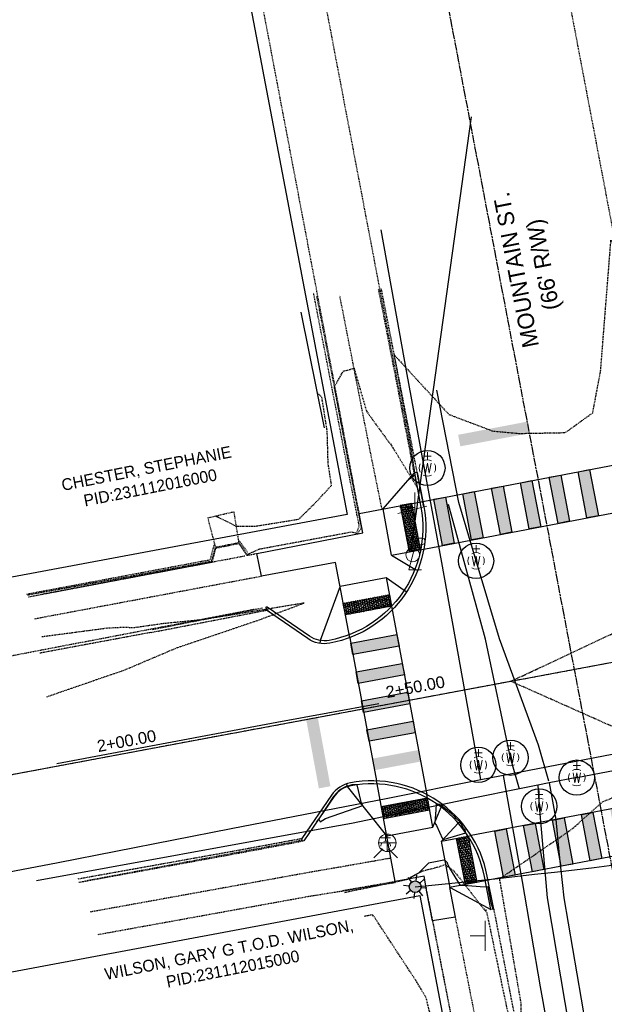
# Model space of a CAD drawing. Header units: feet. Extents: x 1748411 to 1753936, y 447116 to 448712.
# Tile 5 of 35: x 1749754 to 1749853, y 447917 to 448085. Entities that reach past the tile are written whole.
import ezdxf

# ---------------------------------------------------------------- set-up
doc = ezdxf.new("R2010")
doc.units = ezdxf.units.FT
doc.header["$MEASUREMENT"] = 0
for name, pattern in [('CL', [1.9999999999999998, 0.3, -0.15, 1.4, -0.15]), ('conduitpr', [0]), ('elecex', [0]), ('OhDOT_USTN1', [0.054999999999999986, 0.014, -0.04099999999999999]), ('OhDOT_USTN3', [0.22, 0.165, -0.055]), ('OhDOT_USTN5', [0.11, 0.055, -0.055]), ('rowex', [0]), ('waterex', [0])]:
    doc.linetypes.add(name, pattern=pattern)
for name, color, linetype in [('BD_X_Building', 231, 'Continuous'), ('DEMO UT_X_Electric_Cells', 1, 'Continuous'), ('DT_P_Contour_Minor', 2, 'Continuous'), ('DT_X_Contour_Major', 132, 'OhDOT_USTN3'), ('DT_X_Contour_Minor', 136, 'OhDOT_USTN3'), ('LT_P_Conduit', 1, 'conduitpr'), ('LT_P_Poles', 2, 'Continuous'), ('PM_P_Crosswalk', 7, 'Continuous'), ('PM_P_Edge_Line', 7, 'Continuous'), ('PM_X_Surveyed_Line', 1, 'Continuous'), ('PV_P_Curb', 120, 'Continuous'), ('PV_P_Curb_Ramp', 120, 'Continuous'), ('PV_P_EOP', 7, 'Continuous'), ('PV_P_Walk', 231, 'Continuous'), ('PV_X_Curb', 120, 'OhDOT_USTN1'), ('PV_X_EOP', 7, 'OhDOT_USTN3'), ('PV_X_Steps', 120, 'OhDOT_USTN1'), ('PV_X_Walk', 120, 'OhDOT_USTN5'), ('RD_X_Wall', 120, 'OhDOT_USTN1'), ('RW_X_CL', 6, 'CL'), ('RW_X_Fee_RW', 6, 'rowex'), ('SH_Text', 7, 'Continuous'), ('SN_X_Public', 3, 'Continuous'), ('SV_X_Control_Cells_Found', 7, 'Continuous'), ('UT_X_Electric', 1, 'elecex'), ('UT_X_Misc_Cells', 7, 'Continuous'), ('UT_X_Water', 133, 'waterex'), ('UT_X_Water_Cells', 133, 'Continuous')]:
    doc.layers.add(name, color=color, linetype=linetype)
doc.layers.add('SC_Scratch2', color=1, linetype='Continuous', plot=False)
doc.styles.add('CBUS', font='font31.shx', dxfattribs={"height": 0.1})
doc.styles.add('CoC-LINE', font='romans.shx')
doc.styles.get("Standard").update_dxf_attribs({"font": 'arial.ttf'})
doc.linetypes.add('LITE-SITE-N', pattern='A,0.55,-0.12,["L",CoC-LINE,S=0.07,R=0,X=-0.095,Y=-0.035],0.05', length=0.72)

# ---------------------------------------------------------------- blocks, each defined once
blk = doc.blocks.new('WGV')
at = {"layer": 'UT_X_Water_Cells', "color": 133, "linetype": 'Continuous', "lineweight": 0}
for p, q in [((0.03175, 0.1018333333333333), (-0.03183333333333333, 0.1018333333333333)), ((0, 0.06999999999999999), (0, 0.1335833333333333))]:
    blk.add_line(p, q, dxfattribs=at)
at = {"layer": 'UT_X_Water_Cells', "color": 133, "linetype": 'Continuous', "lineweight": 0, "flags": 128}
blk.add_lwpolyline([(-0.03183333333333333, 0.041), (-0.01591666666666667, -0.04516666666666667), (0, 0.041), (0.016, -0.04516666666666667), (0.03183333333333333, 0.041)], dxfattribs=at)
at = {"layer": 'UT_X_Water_Cells', "color": 133, "linetype": 'Continuous', "lineweight": 0, "extrusion": (0, 0, -1)}
blk.add_arc((2.126367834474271e-05, 7.501006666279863e-05), 0.07000065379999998, 330.0183611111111, 29.98163888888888, dxfattribs=at)
at = {"layer": 'UT_X_Water_Cells', "color": 133, "linetype": 'Continuous', "lineweight": 0}
for start, end in [(60.01836111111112, 120.0157416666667), (330.0183611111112, 29.98163888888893), (239.9842583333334, 299.9816388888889)]:
    blk.add_arc((-2.126367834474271e-05, 7.501006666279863e-05), 0.07000065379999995, start, end, dxfattribs=at)
blk = doc.blocks.new('PLP')
at = {"layer": 'UT_X_Misc_Cells', "color": 1, "linetype": 'Continuous', "lineweight": 0}
for p, q in [((0.02575, 0.09625), (0.08533333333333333, 0.09625)), ((0.04283333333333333, 0.16), (0.08533333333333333, 0.16))]:
    blk.add_line(p, q, dxfattribs=at)
at = {"layer": 'UT_X_Misc_Cells', "color": 1, "linetype": 'Continuous', "lineweight": 0, "flags": 128}
blk.add_lwpolyline([(0.04283333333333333, 0.16), (-0.0375, -0.14), (0.0825, -0.14)], dxfattribs=at)
at = {"layer": 'UT_X_Misc_Cells', "color": 1, "linetype": 'Continuous', "lineweight": 0}
blk.add_circle((-1.940255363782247e-14, -4.850638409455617e-15), 0.065, dxfattribs=at)
at = {"layer": 'UT_X_Misc_Cells', "color": 1, "linetype": 'Continuous', "lineweight": 0, "extrusion": (0, 0, -1)}
blk.add_arc((-0.08595833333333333, 0.128125), 0.03188112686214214, 88.87669722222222, 271.1233027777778, dxfattribs=at)
blk = doc.blocks.new('*U257', base_point=(1749820.849, 447993.4920999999, 734.0885))
at = {"color": 0, "linetype": 'ByBlock', "lineweight": -2, "xscale": 17.99963239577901, "yscale": 17.99963239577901, "zscale": 17.99963239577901}
blk.add_blockref('PLP', (1749820.849, 447993.4920999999, 734.0885), dxfattribs=at)
blk = doc.blocks.new('SGN1P')
at = {"layer": 'SN_X_Public', "color": 3, "linetype": 'Continuous', "lineweight": 0}
for p, q in [((0, 0.08), (0, -0.08)), ((0, 0), (-0.08, 0))]:
    blk.add_line(p, q, dxfattribs=at)
blk = doc.blocks.new('*U216', base_point=(1749820.782, 448001.1603999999, 733.8255))
at = {"xscale": 31.87500000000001, "yscale": 31.87500000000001, "zscale": 31.87500000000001, "rotation": 103.9319842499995}
blk.add_blockref('SGN1P', (1749820.782, 448001.1603999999, 733.8255), dxfattribs=at)
blk = doc.blocks.new('*U227', base_point=(1749821.196, 448001.5683999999, 733.8784))
at = {"xscale": 31.875, "yscale": 31.875, "zscale": 31.875}
blk.add_blockref('SGN1P', (1749821.196, 448001.5683999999, 733.8784), dxfattribs=at)
blk = doc.blocks.new('*U228', base_point=(1749833.182, 447928.6654999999, 733.7230999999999))
at = {"xscale": 31.875, "yscale": 31.875, "zscale": 31.875}
blk.add_blockref('SGN1P', (1749833.182, 447928.6654999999, 733.7230999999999), dxfattribs=at)
blk = doc.blocks.new('BM')
at = {"layer": 'SV_X_Control_Cells_Found', "color": 2, "linetype": 'Continuous', "lineweight": 0}
for p, q in [((-0.0705, 0), (0.0705, 0)), ((0, 0.0705), (0, -0.0705))]:
    blk.add_line(p, q, dxfattribs=at)
blk.add_circle((-1.666666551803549e-06, -8.333333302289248e-06), 0.07048500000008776, dxfattribs=at)
blk = doc.blocks.new('*U80', base_point=(1749816.511, 447944.5139, 735.94))
at = {"color": 0, "linetype": 'ByBlock', "lineweight": -2, "xscale": 21.27659574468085, "yscale": 21.27659574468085, "zscale": 21.27659574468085}
blk.add_blockref('BM', (1749816.511, 447944.5139, 735.94), dxfattribs=at)
blk = doc.blocks.new('FH')
at = {"layer": 'UT_X_Water_Cells', "color": 133, "linetype": 'Continuous', "lineweight": 0}
for p, q in [((-8.333333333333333e-05, 0.06016666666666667), (-8.333333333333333e-05, 0.1461666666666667)), ((0.05991666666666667, 0.1031666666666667), (-0.06008333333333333, 0.1031666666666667)), ((-0.04233333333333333, -0.04241666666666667), (-0.1463333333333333, -0.1463333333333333)), ((0.04225, -0.04241666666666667), (0.14625, -0.1463333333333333))]:
    blk.add_line(p, q, dxfattribs=at)
for start, end in [(140.0209916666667, 184.0629333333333), (68.13946111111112, 112.0379833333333), (356.016475, 39.98885277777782), (211.8787722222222, 255.8479305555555), (283.8238944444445, 329.9096694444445)]:
    blk.add_arc((0, 0), 0.06, start, end, dxfattribs=at)
blk = doc.blocks.new('*U149', base_point=(1749816.228, 447943.9785, 733.9006))
at = {"xscale": 13.67521367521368, "yscale": 13.67521367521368, "zscale": 13.67521367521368}
blk.add_blockref('FH', (1749816.228, 447943.9785, 733.9006), dxfattribs=at)
blk = doc.blocks.new('*U305')
h = blk.add_hatch()
h.set_pattern_fill('HEX', color=0, scale=0.9999999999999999, angle=-169.4142614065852)
h.set_pattern_definition([(190.5857385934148, (-3.931924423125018, -0.7348267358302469), (0.03977366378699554, -0.2128216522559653), [0.125, -0.25]), (310.5857385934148, (-3.931924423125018, -0.7348267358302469), (0.164422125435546, 0.1408558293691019), [0.125, -0.2499999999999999]), (250.5857385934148, (-4.054797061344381, -0.7577900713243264), (0.2041957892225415, -0.07196582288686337), [0.125, -0.2499999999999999])])
h.paths.add_polyline_path([(0, 0), (-7.863848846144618, -1.469653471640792), (-7.496435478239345, -3.435615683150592), (0.3674133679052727, -1.9659622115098)])
at = {"color": 0}
blk.add_lwpolyline([(0, 0), (-7.863848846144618, -1.469653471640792), (-7.496435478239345, -3.435615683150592), (0.3674133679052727, -1.9659622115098)], close=True, dxfattribs=at)
blk = doc.blocks.new('*U320')
h = blk.add_hatch()
h.set_pattern_fill('HEX', color=0, scale=0.9999999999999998, angle=-259.219638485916)
h.set_pattern_definition([(100.780361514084, (-0.7481784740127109, 3.929405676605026), (-0.2126853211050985, -0.0404963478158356), [0.125, -0.2499999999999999]), (220.780361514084, (-0.7481784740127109, 3.929405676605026), (0.1414135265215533, -0.1639427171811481), [0.125, -0.2499999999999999]), (160.780361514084, (-0.77155905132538, 4.052199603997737), (-0.07127179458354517, -0.2044390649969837), [0.125, -0.2499999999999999])])
h.paths.add_polyline_path([(0, 0), (-1.496356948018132, 7.858811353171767), (-3.461059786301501, 7.484722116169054), (-1.96470283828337, -0.3740892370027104)])
at = {"color": 0}
blk.add_lwpolyline([(0, 0), (-1.496356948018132, 7.858811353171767), (-3.461059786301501, 7.484722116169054), (-1.96470283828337, -0.3740892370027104)], close=True, dxfattribs=at)
blk = doc.blocks.new('*U321')
h = blk.add_hatch()
h.set_pattern_fill('HEX', color=0, scale=0.9999999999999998, angle=-349.2196384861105)
h.set_pattern_definition([(10.78036151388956, (3.929405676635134, 0.7481784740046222), (-0.04049634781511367, 0.2126853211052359), [0.125, -0.25]), (130.7803615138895, (3.929405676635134, 0.7481784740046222), (-0.1639427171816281, -0.1414135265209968), [0.125, -0.2499999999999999]), (70.78036151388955, (4.052199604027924, 0.7715590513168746), (-0.2044390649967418, 0.07127179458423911), [0.125, -0.2499999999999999])])
h.paths.add_polyline_path([(0, 0), (7.858811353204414, 1.496356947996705), (7.484722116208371, 3.461059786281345), (-0.3740892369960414, 1.96470283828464)])
at = {"color": 0}
blk.add_lwpolyline([(0, 0), (7.858811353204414, 1.496356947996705), (7.484722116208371, 3.461059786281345), (-0.3740892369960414, 1.96470283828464)], close=True, dxfattribs=at)
blk = doc.blocks.new('*U302')
h = blk.add_hatch()
h.set_pattern_fill('HEX', color=0, scale=0.9999999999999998, angle=-259.2196384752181)
h.set_pattern_definition([(100.7803615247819, (-0.7481737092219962, 3.929380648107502), (-0.2126853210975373, -0.04049634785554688), [0.125, -0.25]), (220.780361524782, (-0.7481737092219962, 3.929380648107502), (0.1414135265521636, -0.1639427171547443), [0.125, -0.2499999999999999]), (160.7803615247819, (-0.7715542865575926, 4.052174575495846), (-0.07127179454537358, -0.2044390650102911), [0.1249999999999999, -0.2499999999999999])])
h.paths.add_polyline_path([(0, 0), (-1.496352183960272, 7.858786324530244), (-3.461055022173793, 7.484697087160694), (-1.964702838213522, -0.3740892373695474)])
at = {"color": 0}
blk.add_lwpolyline([(0, 0), (-1.496352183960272, 7.858786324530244), (-3.461055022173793, 7.484697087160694), (-1.964702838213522, -0.3740892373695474)], close=True, dxfattribs=at)
blk = doc.blocks.new('LITE-POLE-N')
blk.add_hatch(color=256).paths.add_polyline_path([(1, 0, 1), (-1, 0, 1)])
for p, q in [((0, 1.999999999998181), (0, 0.9999999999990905)), ((-1.414213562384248, 1.414213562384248), (-0.7071067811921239, 0.7071067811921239)), ((0.70710694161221, 0.7071066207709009), (1.414213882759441, 1.414213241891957)), ((-1.000000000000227, -2.265460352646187e-07), (-2.000000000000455, -4.539060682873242e-07)), ((-0.7071066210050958, -0.7071069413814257), (-1.414213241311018, -1.414213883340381)), ((0, -0.9999999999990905), (0, -2.000000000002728)), ((0.7071067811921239, -0.7071067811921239), (1.414213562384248, -1.414213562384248)), ((1.000000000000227, -2.268961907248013e-07), (2.000000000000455, -4.53205757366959e-07))]:
    blk.add_line(p, q)
blk.add_circle((0, 0), 1)

msp = doc.modelspace()

# ---------------------------------------------------------------- hatches: boundary and pattern name
at = {"layer": 'PM_P_Crosswalk'}
h = msp.add_hatch(color=256, dxfattribs=at)
h.dxf.hatch_style = 1
h.paths.add_polyline_path([(1749840.667044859, 448014.1991971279), (1749828.944064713, 448011.9670831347), (1749828.565211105, 448013.930872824), (1749840.288191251, 448016.1629868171)])
h = msp.add_hatch(color=256, dxfattribs=at)
h.dxf.hatch_style = 1
h.paths.add_polyline_path([(1749845.577094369, 447998.846670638), (1749844.080742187, 448006.7054569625), (1749846.045445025, 448007.0795461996), (1749847.541797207, 447999.2207598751)])
h.paths.add_polyline_path([(1749850.488851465, 447999.7818937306), (1749848.992499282, 448007.6406800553), (1749850.95720212, 448008.0147692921), (1749852.453554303, 448000.1559829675)])
h = msp.add_hatch(color=256, dxfattribs=at)
h.dxf.hatch_style = 1
h.paths.add_polyline_path([(1749840.665337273, 447997.9114475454), (1749839.168985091, 448005.7702338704), (1749841.133687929, 448006.1443231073), (1749842.630040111, 447998.2855367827)])
h = msp.add_hatch(color=256, dxfattribs=at)
h.dxf.hatch_style = 1
h.paths.add_polyline_path([(1749830.841823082, 447996.0410013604), (1749829.345470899, 448003.8997876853), (1749831.310173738, 448004.2738769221), (1749832.80652592, 447996.4150905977)])
h = msp.add_hatch(color=256, dxfattribs=at)
h.dxf.hatch_style = 1
h.paths.add_polyline_path([(1749835.753580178, 447996.9762244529), (1749834.257227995, 448004.8350107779), (1749836.221930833, 448005.2091000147), (1749837.718283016, 447997.3503136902)])
h = msp.add_hatch(color=256, dxfattribs=at)
h.dxf.hatch_style = 1
h.paths.add_polyline_path([(1749825.930065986, 447995.1057782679), (1749824.433713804, 448002.9645645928), (1749826.398416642, 448003.3386538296), (1749827.894768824, 447995.4798675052)])
h = msp.add_hatch(color=256, dxfattribs=at)
h.dxf.hatch_style = 1
h.paths.add_polyline_path([(1749810.279390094, 447978.4941161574), (1749818.143213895, 447979.9637649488), (1749818.510627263, 447977.9978027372), (1749810.646803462, 447976.5281539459)])
h.paths.add_polyline_path([(1749811.197923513, 447973.5792106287), (1749819.061747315, 447975.0488594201), (1749819.429160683, 447973.0828972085), (1749811.565336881, 447971.6132484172)])
h = msp.add_hatch(color=256, dxfattribs=at)
h.dxf.hatch_style = 1
h.paths.add_polyline_path([(1749812.116456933, 447968.6643051), (1749819.980280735, 447970.1339538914), (1749820.347694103, 447968.1679916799), (1749812.483870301, 447966.6983428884)])
h.paths.add_polyline_path([(1749813.034990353, 447963.7493995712), (1749820.898814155, 447965.2190483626), (1749821.266227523, 447963.2530861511), (1749813.402403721, 447961.7834373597)])
h = msp.add_hatch(color=256, dxfattribs=at)
h.dxf.hatch_style = 1
h.paths.add_polyline_path([(1749804.666085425, 447965.8761804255), (1749806.829906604, 447954.1404028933), (1749804.863944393, 447953.7729895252), (1749802.700123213, 447965.5087670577)])
h = msp.add_hatch(color=256, dxfattribs=at)
h.dxf.hatch_style = 1
h.paths.add_polyline_path([(1749813.953523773, 447958.8344940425), (1749821.817347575, 447960.3041428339), (1749822.184760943, 447958.3381806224), (1749814.320937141, 447956.868531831)])
h = msp.add_hatch(color=256, dxfattribs=at)
h.dxf.hatch_style = 1
h.paths.add_polyline_path([(1749856.417948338, 447950.6245683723), (1749857.915550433, 447942.7660201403), (1749855.950907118, 447942.3916184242), (1749854.453305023, 447950.2501666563)])
h.paths.add_polyline_path([(1749851.506340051, 447949.6885640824), (1749853.003942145, 447941.83001585), (1749851.03929883, 447941.4556141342), (1749849.541696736, 447949.3141623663)])
h = msp.add_hatch(color=256, dxfattribs=at)
h.dxf.hatch_style = 1
h.paths.add_polyline_path([(1749846.594731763, 447948.7525597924), (1749848.092333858, 447940.8940115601), (1749846.127690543, 447940.5196098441), (1749844.630088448, 447948.3781580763)])
h.paths.add_polyline_path([(1749841.683123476, 447947.8165555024), (1749843.180725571, 447939.9580072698), (1749841.216082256, 447939.583605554), (1749839.718480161, 447947.4421537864)])
h = msp.add_hatch(color=256, dxfattribs=at)
h.dxf.hatch_style = 1
h.paths.add_polyline_path([(1749836.771515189, 447946.8805512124), (1749838.269117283, 447939.0220029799), (1749836.304473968, 447938.6476012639), (1749834.806871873, 447946.5061494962)])

# ---------------------------------------------------------------- linework, layer by layer
at = {"color": 7, "linetype": 'Continuous', "lineweight": -3, "flags": 128}
msp.add_lwpolyline([(1749575.901489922, 447923.1229830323), (1750278.466880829, 448054.4235314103), (1750351.0686414, 448069.8854826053), (1750790.007110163, 448157.1003943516, 0.00409262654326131), (1750793.213049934, 448157.7647211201), (1750938.258554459, 448189.0610228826, 0.01292986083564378), (1750948.308282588, 448191.5029956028), (1751026.944275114, 448212.7782244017)], format="xyb", dxfattribs=at)
at = {"layer": 'BD_X_Building', "flags": 128}
msp.add_lwpolyline([(1749801.797, 448034.7799999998), (1749805.779999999, 448015.1426999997)], dxfattribs=at)
at = {"layer": 'DT_P_Contour_Minor', "color": 2, "linetype": 'Continuous', "lineweight": -3, "flags": 128}
for points, elevation in [([(1749820.102426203, 448006.3767764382), (1749820.149305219, 448006.3881149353), (1749820.271724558, 448006.4177241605), (1749821.219720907, 448007.1271957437), (1749821.231209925, 448007.258965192), (1749821.204081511, 448007.439454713)], 734), ([(1749797.081063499, 447983.1778837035), (1749797.087419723, 447983.212455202), (1749797.10085686, 447983.2855397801), (1749796.219677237, 447983.9350601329), (1749795.959472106, 447984.1268581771), (1749795.942724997, 447984.1383312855), (1749795.922936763, 447984.1346259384)], 733), ([(1749834.521112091, 447933.2178034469), (1749834.214055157, 447934.2355481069), (1749833.662613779, 447937.0335926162), (1749833.385774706, 447936.980895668), (1749832.341571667, 447937.0462673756), (1749830.246000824, 447937.1774593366), (1749828.996364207, 447937.2556920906), (1749827.174353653, 447940.2063070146), (1749826.837536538, 447940.8738282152), (1749826.810766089, 447940.9484969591), (1749826.779171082, 447941.0215184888), (1749826.742858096, 447941.0925846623), (1749826.322733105, 447941.5854451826), (1749826.14171092, 447941.5516144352), (1749825.008923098, 447941.3277606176), (1749823.511523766, 447941.0318547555), (1749821.836981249, 447939.3632529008), (1749819.984943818, 447938.3469943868), (1749819.917559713, 447938.272945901), (1749819.873398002, 447938.2244165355)], 734), ([(1749833.43797636, 447933.0115689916), (1749833.36072678, 447933.0590195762), (1749833.167273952, 447932.9600259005)], 734)]:
    msp.add_lwpolyline(points, dxfattribs=dict(at, elevation=elevation))
at = {"layer": 'DT_P_Contour_Minor', "color": 2, "linetype": 'Continuous', "lineweight": -3, "elevation": 734, "flags": 128}
for points in [[(1749811.13037814, 447954.3959512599), (1749811.008385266, 447954.3808098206), (1749810.448967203, 447954.3589223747), (1749810.292187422, 447954.3318125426), (1749810.149577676, 447954.293737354), (1749809.72416559, 447954.1791802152), (1749809.722756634, 447954.1787056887), (1749809.595682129, 447954.1266547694), (1749809.162030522, 447953.9465206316), (1749809.051685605, 447953.8840385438), (1749808.63674381, 447953.6425229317), (1749808.543612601, 447953.5729362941), (1749808.156132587, 447953.2718884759), (1749808.080135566, 447953.1984649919), (1749807.728699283, 447952.8409886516), (1749807.669217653, 447952.7668491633), (1749807.381918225, 447952.3874896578), (1749807.37232081, 447952.3734674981), (1749804.961282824, 447948.7547224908), (1749804.903796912, 447948.6684414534), (1749804.85817151, 447948.5999619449), (1749804.461519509, 447948.0046239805), (1749804.877454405, 447948.5298743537), (1749805.078903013, 447948.0709689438), (1749805.968071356, 447948.6444471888), (1749812.322358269, 447950.8489431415), (1749812.162115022, 447951.2272042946), (1749812.082256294, 447951.4157142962), (1749812.066488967, 447951.486885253), (1749812.012152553, 447951.7222483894), (1749811.391025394, 447954.3771211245), (1749811.13037814, 447954.3959512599)], [(1749825.386042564, 447951.037110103), (1749824.850244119, 447951.1723247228), (1749824.747790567, 447950.1177447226), (1749824.574627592, 447947.9254742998), (1749824.610248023, 447947.875207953), (1749824.757489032, 447947.6521885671), (1749824.867972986, 447947.4606796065), (1749825.932753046, 447945.204304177), (1749825.993335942, 447945.080381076), (1749826.050997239, 447945.098102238), (1749826.820203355, 447945.3289559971), (1749829.85975389, 447946.229053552), (1749829.750658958, 447946.7114978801), (1749829.477892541, 447947.0268259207), (1749829.106331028, 447947.7325357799), (1749828.894776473, 447947.9682577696), (1749828.833561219, 447948.0662050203), (1749828.310054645, 447948.6023527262), (1749827.953415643, 447948.9667939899), (1749827.452915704, 447949.4184118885), (1749827.017735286, 447949.8095420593), (1749826.548790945, 447950.1817358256), (1749826.03023006, 447950.5909335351), (1749825.922126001, 447950.6699959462), (1749825.80512748, 447950.7552276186), (1749825.386042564, 447951.037110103)]]:
    msp.add_lwpolyline(points, close=True, dxfattribs=at)
at = {"layer": 'DT_X_Contour_Major', "color": 132, "linetype": 'OhDOT_USTN3', "lineweight": -3, "elevation": 735, "flags": 128}
for points in [[(1749787.319688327, 448000.1305802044), (1749790.762970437, 447998.4005753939), (1749794.174858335, 447998.4094204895), (1749801.427613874, 447999.5766314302), (1749804.392341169, 448002.4815044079), (1749807.024505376, 448005.3309220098), (1749806.438759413, 448009.050762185), (1749806.290313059, 448014.5190791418), (1749805.370854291, 448020.3047926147), (1749804.560745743, 448021.153963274)], [(1749824.738690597, 447888.9916722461), (1749826.548615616, 447898.7358496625), (1749828.288822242, 447899.0883625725), (1749828.04392921, 447900.3096306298), (1749827.684988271, 447902.0214587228), (1749826.048071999, 447901.7707473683), (1749825.672193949, 447906.4034667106), (1749824.715956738, 447911.6263147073), (1749823.124094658, 447918.1575282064), (1749821.469903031, 447920.9359142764), (1749814.368588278, 447931.7868082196), (1749814.006058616, 447932.2786218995), (1749812.473513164, 447931.9584550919)]]:
    msp.add_lwpolyline(points, dxfattribs=at)
at = {"layer": 'DT_X_Contour_Minor', "color": 136, "linetype": 'OhDOT_USTN3', "lineweight": -3, "flags": 128}
for points, elevation in [([(1749755.249456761, 447986.7017300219), (1749770.955506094, 447989.5419741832), (1749786.618155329, 447992.4469147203), (1749787.087994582, 447994.1477262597), (1749787.287330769, 447994.8379926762), (1749788.172474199, 447994.9874710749), (1749791.218167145, 447995.5906471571), (1749791.578580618, 447995.1082644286), (1749792.647151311, 447993.5553288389), (1749794.65711419, 447994.4846259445), (1749810.423399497, 447997.4207923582), (1749811.516771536, 447997.1835142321), (1749812.014203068, 447997.9915090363), (1749812.106881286, 447998.2056722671), (1749809.96466715, 448009.1006038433), (1749809.575768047, 448011.0885413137), (1749807.505332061, 448022.0903614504), (1749809.012805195, 448024.7486412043), (1749810.847775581, 448025.2399175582), (1749812.967670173, 448017.9408857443), (1749816.741331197, 448012.7152303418), (1749816.956586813, 448012.4854449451), (1749817.011784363, 448012.4636501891), (1749821.550971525, 448005.0673465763), (1749820.286155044, 448013.5871514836), (1749817.708207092, 448027.4941503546), (1749826.993310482, 448017.3994366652), (1749834.461278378, 448014.5722147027), (1749839.015343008, 448014.1610720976), (1749846.814373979, 448014.3065312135), (1749851.479379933, 448017.6675570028), (1749852.824305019, 448024.7803907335), (1749854.543654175, 448046.5688951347), (1749854.557387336, 448047.0210529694)], 734), ([(1749809.262716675, 447936.0813231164), (1749819.885022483, 447938.3004479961), (1749821.051903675, 447938.9788134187), (1749822.539221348, 447939.7305910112), (1749825.325618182, 447940.4497345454), (1749826.358985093, 447940.8037026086), (1749827.793988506, 447939.8059701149), (1749833.442518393, 447932.6093451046), (1749836.860994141, 447916.3133663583), (1749838.235360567, 447911.1249947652), (1749839.350914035, 447908.9846985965), (1749839.309788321, 447917.1422057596), (1749835.64119947, 447938.3960984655), (1749847.9112111, 447946.8225163), (1749853.146510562, 447951.4737920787), (1749859.069712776, 447953.9813154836), (1749864.896255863, 447954.4138221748), (1749871.95593397, 447956.5016172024), (1749876.207295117, 447957.8064307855), (1749877.650895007, 447959.0914795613), (1749877.845836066, 447959.2081786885), (1749878.357736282, 447959.3173594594), (1749883.755450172, 447960.2636319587), (1749877.554137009, 447960.2154079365), (1749863.900032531, 447959.6480128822), (1749860.735703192, 447961.6700298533), (1749837.546077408, 447971.9944695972), (1749864.610608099, 447984.6886164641), (1749870.583319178, 447990.2677482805), (1749871.07843984, 447990.5458900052), (1749871.294853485, 447990.639438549), (1749871.37063239, 447990.660292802), (1749872.153941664, 447990.8920327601), (1749873.218381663, 447991.2927759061), (1749878.212910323, 447992.895629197), (1749906.171308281, 448001.9251300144), (1749907.258880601, 448002.2270708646), (1749910.621531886, 448002.5843579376), (1749917.297414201, 448004.7194459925), (1749925.004447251, 448006.9611528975), (1749951.843074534, 448014.2429708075), (1749918.5451875, 448008.737665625), (1749917.172985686, 448007.9484303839), (1749916.520990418, 448009.0084289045), (1749910.190447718, 448008.7380487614), (1749905.67545645, 448007.9928407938), (1749904.349346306, 448006.9892576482), (1749901.57309242, 448006.0993042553), (1749900.351528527, 448004.4096373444), (1749899.858432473, 448004.3091930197), (1749896.665707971, 448003.7676193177), (1749891.356371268, 448002.8678472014), (1749885.283937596, 448002.5206186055), (1749881.696234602, 448002.2950608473), (1749877.524581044, 448001.534519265), (1749875.90633318, 448001.443917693), (1749875.350080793, 448002.0007622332), (1749873.027555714, 448002.0357829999), (1749869.918211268, 448002.3775070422), (1749869.7275, 448002.0296389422), (1749868.640615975, 448002.2995354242), (1749866.504793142, 448002.8377900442), (1749868.331613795, 448003.8882415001), (1749867.915784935, 448005.1648443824), (1749866.841858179, 448008.8644552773), (1749862.349789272, 448009.3714957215), (1749862.311707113, 448009.3713058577), (1749861.680081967, 448012.4074885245), (1749858.892612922, 448025.650258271), (1749854.806909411, 448046.7550429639), (1749854.750906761, 448047.0468442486)], 734), ([(1749758.560537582, 447969.3723356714), (1749771.84298158, 447973.9462213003), (1749780.587604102, 447977.6546369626), (1749794.457377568, 447982.3554652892), (1749802.37343561, 447985.3130639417), (1749794.019558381, 447983.9141675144), (1749784.741779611, 447982.4275425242), (1749778.438205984, 447981.8044021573), (1749773.454384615, 447981.1017769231), (1749771.393896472, 447981.139117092), (1749768.858477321, 447981.0175708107), (1749757.678130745, 447979.5403686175)], 733)]:
    msp.add_lwpolyline(points, dxfattribs=dict(at, elevation=elevation))
at = {"layer": 'LT_P_Conduit', "linetype": 'LITE-SITE-N'}
msp.add_arc((1749702.169024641, 449180.6633020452), 1249.313052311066, 275.4697391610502, 285.4697391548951, dxfattribs=at)
at = {"layer": 'PM_P_Edge_Line'}
for points in [[(1749822.542546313, 448002.6044768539), (1749861.763067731, 448010.0722600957)], [(1749822.716390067, 447994.4938783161), (1749864.49822163, 448002.4493478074)], [(1749817.359704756, 447984.1561800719), (1749823.232012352, 447952.7345285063)], [(1749810.107319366, 447979.414835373), (1749814.66408653, 447955.0324017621)], [(1749875.312834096, 447954.2253632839), (1749830.794420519, 447945.7414973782)], [(1749875.327935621, 447946.0842945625), (1749833.668541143, 447938.1452720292)]]:
    msp.add_lwpolyline(points, dxfattribs=at)
for points in [[(1749850.488851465, 447999.7818937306), (1749848.992499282, 448007.6406800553), (1749850.957202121, 448008.0147692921), (1749852.453554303, 448000.1559829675)], [(1749840.665337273, 447997.9114475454), (1749839.168985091, 448005.7702338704), (1749841.133687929, 448006.1443231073), (1749842.630040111, 447998.2855367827)], [(1749840.665337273, 447997.9114475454), (1749839.168985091, 448005.7702338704), (1749841.133687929, 448006.1443231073), (1749842.630040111, 447998.2855367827)], [(1749845.577094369, 447998.8466706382), (1749844.080742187, 448006.705456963), (1749846.045445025, 448007.0795461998), (1749847.541797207, 447999.2207598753)], [(1749830.841823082, 447996.0410013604), (1749829.345470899, 448003.8997876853), (1749831.310173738, 448004.2738769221), (1749832.80652592, 447996.4150905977)], [(1749830.841823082, 447996.0410013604), (1749829.345470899, 448003.8997876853), (1749831.310173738, 448004.2738769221), (1749832.80652592, 447996.4150905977)], [(1749835.753580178, 447996.9762244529), (1749834.257227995, 448004.8350107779), (1749836.221930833, 448005.2091000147), (1749837.718283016, 447997.3503136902)], [(1749835.753580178, 447996.9762244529), (1749834.257227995, 448004.8350107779), (1749836.221930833, 448005.2091000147), (1749837.718283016, 447997.3503136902)], [(1749825.930065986, 447995.1057782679), (1749824.433713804, 448002.9645645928), (1749826.398416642, 448003.3386538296), (1749827.894768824, 447995.4798675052)], [(1749825.930065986, 447995.1057782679), (1749824.433713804, 448002.9645645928), (1749826.398416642, 448003.3386538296), (1749827.894768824, 447995.4798675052)], [(1749810.279390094, 447978.4941161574), (1749818.143213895, 447979.9637649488), (1749818.510627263, 447977.9978027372), (1749810.646803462, 447976.5281539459)], [(1749811.197923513, 447973.5792106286), (1749819.061747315, 447975.04885942), (1749819.429160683, 447973.0828972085), (1749811.565336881, 447971.6132484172)], [(1749812.116456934, 447968.6643051), (1749819.980280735, 447970.1339538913), (1749820.347694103, 447968.1679916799), (1749812.483870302, 447966.6983428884)], [(1749813.034990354, 447963.7493995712), (1749820.898814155, 447965.2190483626), (1749821.266227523, 447963.2530861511), (1749813.402403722, 447961.7834373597)], [(1749846.594731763, 447948.7525597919), (1749848.092333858, 447940.8940115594), (1749846.127690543, 447940.5196098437), (1749844.630088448, 447948.3781580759)], [(1749851.506340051, 447949.688564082), (1749853.003942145, 447941.8300158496), (1749851.03929883, 447941.4556141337), (1749849.541696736, 447949.3141623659)], [(1749836.771515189, 447946.8805512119), (1749838.269117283, 447939.0220029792), (1749836.304473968, 447938.6476012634), (1749834.806871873, 447946.5061494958)], [(1749841.683123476, 447947.8165555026), (1749843.180725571, 447939.9580072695), (1749841.216082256, 447939.583605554), (1749839.718480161, 447947.4421537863)]]:
    msp.add_lwpolyline(points, close=True, dxfattribs=at)
at = {"layer": 'PM_X_Surveyed_Line', "flags": 128}
msp.add_lwpolyline([(1749760.237, 447958.0052), (1749797.73, 447965.0655), (1749815.059646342, 447968.2221204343)], dxfattribs=at)
at = {"layer": 'PV_P_Curb'}
for points in [[(1749821.607323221, 448007.5162339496), (1749821.164815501, 448007.4319782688), (1749822.051320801, 448002.5109450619), (1749822.234107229, 448001.6201823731, -0.4128371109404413), (1749806.631624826, 447978.9599341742, -0.1989123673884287), (1749803.261669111, 447979.6709713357), (1749796.043434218, 447984.6160393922), (1749795.841326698, 447984.5789148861), (1749795.931786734, 447984.0864462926)], [(1749834.623739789, 447933.2373442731), (1749834.132560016, 447933.1438211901), (1749833.037103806, 447938.7724095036, 0.4120288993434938), (1749810.313966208, 447954.2152782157, 0.1989123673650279), (1749807.428268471, 447952.3351388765), (1749802.304162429, 447944.8555651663), (1749802.070414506, 447944.8116695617), (1749801.983840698, 447945.2726826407)]]:
    msp.add_lwpolyline(points, format="xyb", dxfattribs=at)
at = {"layer": 'PV_P_EOP'}
for points in [[(1749821.607323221, 448007.5162339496), (1749822.542546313, 448002.6044768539), (1749822.725016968, 448001.7152530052, -0.4129193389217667), (1749806.723478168, 447978.4684436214, -0.1989123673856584), (1749802.97908293, 447979.2584849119), (1749795.931786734, 447984.0864462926)], [(1749834.623739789, 447933.2373442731), (1749833.527895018, 447938.8679290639, 0.4120288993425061), (1749810.222112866, 447954.7067687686, 0.19891236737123), (1749807.015782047, 447952.6177250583), (1749801.983840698, 447945.2726826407)]]:
    msp.add_lwpolyline(points, format="xyb", dxfattribs=at)
at = {"layer": 'PV_P_Walk'}
for points in [[(1749815.780247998, 448001.3169014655), (1749821.164815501, 448007.4319782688)], [(1749810.107319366, 447979.4148353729), (1749807.70354088, 447992.200058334), (1749795.077528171, 447989.8858153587), (1749794.329402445, 447993.7574919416), (1749812.3603634, 447997.2263931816), (1749811.739680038, 448000.5475571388), (1749822.542546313, 448002.6044768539)], [(1749817.249905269, 447993.4530322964), (1749815.780247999, 448001.3169014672)], [(1749817.249905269, 447993.4530322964), (1749822.716390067, 447994.4938783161)], [(1749817.249905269, 447993.4530322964), (1749821.219876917, 447991.0512195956), (1749821.685788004, 447990.8697620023)], [(1749808.464354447, 447988.2060423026), (1749816.328203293, 447989.675695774)], [(1749816.328203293, 447989.675695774), (1749817.359726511, 447984.1562023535)], [(1749816.328203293, 447989.675695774), (1749819.396470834, 447987.4969105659), (1749819.81562792, 447987.2243168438)], [(1749808.464354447, 447988.2060423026), (1749805.109990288, 447978.9373353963), (1749805.032773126, 447978.4433338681)], [(1749816.404911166, 447945.7175652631), (1749809.75667698, 447954.0737587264), (1749809.602902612, 447954.5495248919)], [(1749833.668541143, 447938.1452720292), (1749833.17735651, 447938.0517739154), (1749827.112165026, 447936.8969311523), (1749828.066092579, 447931.886938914), (1749824.220321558, 447931.2564814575), (1749823.266546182, 447936.1647061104), (1749822.761720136, 447938.8659386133), (1749817.856709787, 447937.949254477), (1749814.758337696, 447954.5280808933), (1749814.66408653, 447955.0324017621)], [(1749816.404911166, 447945.7175652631), (1749824.268760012, 447947.1872187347), (1749823.232041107, 447952.7345133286)], [(1749824.268760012, 447947.1872187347), (1749825.677014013, 447950.5862430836)], [(1749825.677014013, 447950.5862430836), (1749825.979084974, 447950.9846814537)], [(1749825.723428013, 447944.7922178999), (1749828.59638234, 447947.8594847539)], [(1749828.59638234, 447947.8594847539), (1749828.973308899, 447948.1880062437)], [(1749827.195974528, 447936.9128889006), (1749825.723428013, 447944.7922178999), (1749830.267315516, 447945.6414127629)], [(1749830.267315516, 447945.6414127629), (1749830.797496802, 447945.7404969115)], [(1749827.195974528, 447936.9128889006), (1749834.132560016, 447933.1438211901)]]:
    msp.add_lwpolyline(points, dxfattribs=at)
at = {"layer": 'PV_X_Curb', "flags": 128}
for points in [[(1749809.824, 448285.5425999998), (1749861.296176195, 448015.0752634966)], [(1749769.615, 448278.0331000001), (1749821.164815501, 448007.4319782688)], [(1749821.109600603, 448007.3692725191), (1749819.933999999, 448013.5005000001), (1749815.021, 448038.7653000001)], [(1749686.305, 447963.6940000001), (1749793.932, 447984.2710000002)], [(1749776.535, 447980.8207), (1749794.036, 447984.2472999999), (1749795.345801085, 447984.4878933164)], [(1749763.973999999, 447937.7972999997), (1749791.594, 447942.8443), (1749802.070414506, 447944.8116695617)], [(1749801.824999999, 447944.8835), (1749765.024999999, 447937.9807000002)]]:
    msp.add_lwpolyline(points, dxfattribs=at)
at = {"layer": 'PV_X_EOP', "flags": 128}
for points in [[(1749822.713527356, 448001.7131602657), (1749820.429, 448013.6222999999), (1749815.498, 448038.7628000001)], [(1749776.335, 447980.3125999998), (1749794.01, 447983.7204999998), (1749795.931786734, 447984.0864462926)], [(1749757.345, 447976.8321000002), (1749776.343, 447980.3624)], [(1749763.886, 447938.3958999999), (1749791.399, 447943.3130000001), (1749801.983840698, 447945.2726826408)], [(1749834.623739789, 447933.2373442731), (1749837.847999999, 447916.6707000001), (1749842.916999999, 447890.7475000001), (1749844.199999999, 447884.2237999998)]]:
    msp.add_lwpolyline(points, dxfattribs=at)
at = {"layer": 'PV_X_Steps', "flags": 128}
msp.add_lwpolyline([(1749787.334, 447994.6617000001), (1749785.97, 447999.8141999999), (1749790.367, 448000.8448999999), (1749791.240999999, 447995.4496999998)], dxfattribs=at)
at = {"layer": 'PV_X_Walk', "flags": 128}
for points in [[(1749811.718747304, 448000.5433723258), (1749759.278, 448276.2288999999)], [(1749811.739680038, 448000.547557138), (1749809.63, 448011.1161000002), (1749804.523, 448037.4945999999)], [(1749815.617823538, 448001.2859750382), (1749813.488, 448011.7376000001), (1749808.431, 448037.5995)], [(1749755.436, 447986.3733999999), (1749786.739, 447992.3150999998), (1749787.334, 447994.6617000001), (1749791.240999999, 447995.4496999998), (1749792.588, 447993.4210000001), (1749794.32940272, 447993.7574919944)], [(1749757.746, 447986.8147999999), (1749792.249, 447993.3409)], [(1749756.511, 447982.6477000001), (1749793.522, 447989.6006999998), (1749795.077528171, 447989.8858153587)], [(1749817.118184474, 447941.9009693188), (1749808.574, 447940.3964)], [(1749808.574, 447940.3964), (1749803.399, 447939.5049999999), (1749765.93, 447932.7310000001)], [(1749767.304, 447928.9274), (1749803.211, 447935.4287), (1749817.888510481, 447937.7790947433)], [(1749809.002, 447936.4161), (1749817.856709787, 447937.949254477)], [(1749823.227413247, 447936.1572550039), (1749827.831, 447912.5954), (1749829.870999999, 447902.5016000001), (1749828.784, 447902.1587999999), (1749829.375, 447899.2508999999), (1749830.42, 447899.4279), (1749832.467, 447888.7215), (1749833.796, 447882.5411)], [(1749828.047388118, 447931.9851740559), (1749831.738, 447913.2776000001), (1749836.404999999, 447889.7497999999), (1749837.64, 447883.2645999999)], [(1749824.220321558, 447931.2564814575), (1749877.202, 447658.6073999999)]]:
    msp.add_lwpolyline(points, dxfattribs=at)
at = {"layer": 'RD_X_Wall', "flags": 128}
for points in [[(1749811.327483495, 448000.465151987), (1749809.238, 448010.9169000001), (1749803.966, 448038.0295000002)], [(1749811.361, 447997.4603999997), (1749811.747, 447998.3667000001), (1749811.327483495, 448000.465151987)], [(1749755.168, 447986.8451), (1749786.392, 447992.6935999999), (1749787.113047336, 447995.496347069)], [(1749791.129748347, 447996.1364561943), (1749792.790999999, 447993.8820000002)]]:
    msp.add_lwpolyline(points, dxfattribs=at)
at = {"layer": 'RW_X_CL'}
for p, q in [((1749772.183973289, 448373.8697564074), (1749882.264856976, 447795.729026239)), ((1749575.901489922, 447923.1229830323), (1750321.318226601, 448062.4319036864))]:
    msp.add_line(p, q, dxfattribs=at)
at = {"layer": 'RW_X_Fee_RW'}
for points in [[(1749732.237197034, 448273.5823073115), (1749756.792301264, 448278.2777565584), (1749809.703709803, 448000.3889956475), (1749564.896066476, 447954.6375563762)], [(1749586.906913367, 447891.6084096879), (1749822.048725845, 447935.5534279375), (1749849.847260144, 447789.5565538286)]]:
    msp.add_lwpolyline(points, dxfattribs=at)
at = {"layer": 'SC_Scratch2'}
for centre in [(1749823.335304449, 448008.2816867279, 734.5471392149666), (1749831.621545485, 447992.4817005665, 734.538551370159), (1749837.486578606, 447958.992071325, 734.5352760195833), (1749832.013110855, 447957.7701444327, 734.5424138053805), (1749848.765817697, 447955.6050562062, 734.521309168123), (1749842.362840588, 447950.7257035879, 734.5300926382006)]:
    msp.add_circle(centre, 3, dxfattribs=at)
at = {"layer": 'UT_X_Electric', "flags": 128}
msp.add_lwpolyline([(1749820.542, 447993.9664999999), (1749830.843, 448068.0175)], dxfattribs=at)
at = {"layer": 'UT_X_Water'}
for points, elevation in [([(1749848.765817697, 447955.6050562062), (1749924.954799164, 447970.1741923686), (1749971.113571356, 447979.0519021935), (1750002.283096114, 447985.086073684), (1750056.514272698, 447995.6805304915), (1750101.532394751, 448004.2999466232), (1750144.057584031, 448012.6596876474), (1750187.573316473, 448021.1577316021), (1750195.551393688, 448022.9340655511), (1750256.420958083, 448034.7484478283), (1750296.908516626, 448042.1935283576), (1750328.283691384, 448048.1016340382), (1750331.321162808, 448048.5828894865), (1750334.119236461, 448049.0360453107), (1750338.452839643, 448049.9339231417), (1750346.084519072, 448051.2362889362), (1750358.961644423, 448053.8491317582)], 734.521309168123), ([(1749832.456466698, 447955.3095312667), (1749825.806749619, 447992.215284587), (1749819.879811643, 448024.1707820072), (1749815.446696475, 448048.7744535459)], 734.5421572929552), ([(1749844.023900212, 447955.0229388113), (1749842.24497071, 447961.137726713), (1749835.594970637, 447979.2454744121), (1749831.621545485, 447992.4817005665), (1749828.714707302, 448002.3922200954), (1749824.929180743, 448021.5240899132)], 734.5274330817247), ([(1749839.02797952, 447953.6147700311), (1749837.486578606, 447958.992071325), (1749833.239563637, 447979.1599090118), (1749826.910455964, 448002.0671279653)], 734.5339849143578), ([(1749699.131161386, 447929.254829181), (1749712.551602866, 447931.8421034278), (1749726.106278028, 447934.6232353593), (1749741.987330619, 447937.6538654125), (1749760.492257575, 447941.1577762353), (1749789.928477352, 447946.9696268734), (1749816.605127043, 447952.1150916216), (1749832.456466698, 447955.3095312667), (1749859.789776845, 447960.5733138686), (1749896.114330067, 447967.6263125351), (1749918.690753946, 447972.03299377), (1749934.079290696, 447974.9748817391), (1749956.82005053, 447979.4111732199), (1749977.09970723, 447983.4040202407), (1749999.67613111, 447987.8107014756)], 733.7374852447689), ([(1749848.765817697, 447955.6050562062), (1749844.081019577, 447954.7059278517), (1749842.114936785, 447954.3401449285), (1749839.008868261, 447953.6862076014), (1749831.11061604, 447952.0850865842), (1749810.441485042, 447947.7868605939), (1749806.014623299, 447946.9814727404), (1749756.821860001, 447938.0317344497)], 734.521309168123), ([(1749836.22930533, 447955.9893257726), (1749839.480226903, 447937.9467973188), (1749842.537290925, 447920.0385026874), (1749845.876954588, 447901.5034579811), (1749849.955367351, 447878.8683753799), (1749853.620123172, 447858.5290778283), (1749856.841523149, 447840.6503934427)], 734.5372576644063), ([(1749842.114936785, 447954.3401449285), (1749842.362840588, 447950.7257035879), (1749843.7093923, 447935.1523199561), (1749848.996521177, 447903.9283734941)], 734.521309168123), ([(1749844.081019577, 447954.7059278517), (1749845.206005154, 447948.4622877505), (1749845.689346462, 447942.9603837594), (1749846.586344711, 447935.162694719), (1749852.46452606, 447900.6584227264)], 734.521309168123)]:
    msp.add_lwpolyline(points, dxfattribs=dict(at, elevation=elevation))

# ---------------------------------------------------------------- block references
at = {"layer": 'DEMO UT_X_Electric_Cells'}
msp.add_blockref('*U257', (1749820.849, 447993.4920999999, 734.0885), dxfattribs=at)
at = {"layer": 'LT_P_Poles', "rotation": 354.2104860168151}
msp.add_blockref('LITE-POLE-N', (1749821.253569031, 447937.0387711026), dxfattribs=at)
at = {"layer": 'PV_P_Curb_Ramp'}
for name, p in [('*U302', (1749822.188357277, 447994.3933382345)), ('*U305', (1749823.350226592, 447952.1021242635))]:
    msp.add_blockref(name, p, dxfattribs=at)
at = {"layer": 'PV_P_Curb_Ramp', "xscale": -1}
for name, p, rotation in [('*U321', (1749817.246736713, 447984.7607902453), 21.3661001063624), ('*U320', (1749830.267305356, 447945.6414108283), 201.5607230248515)]:
    msp.add_blockref(name, p, dxfattribs=dict(at, rotation=rotation))
at = {"layer": 'SN_X_Public'}
for name, p in [('*U227', (1749821.196, 448001.5683999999, 733.8784)), ('*U216', (1749820.782, 448001.1603999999, 733.8255)), ('*U228', (1749833.182, 447928.6654999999, 733.7230999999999))]:
    msp.add_blockref(name, p, dxfattribs=at)
at = {"layer": 'SV_X_Control_Cells_Found'}
msp.add_blockref('*U80', (1749816.511, 447944.5139, 735.94), dxfattribs=at)
at = {"layer": 'UT_X_Water_Cells', "xscale": 20, "yscale": 20, "zscale": 20}
for p in [(1749823.335304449, 448008.2816867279, 734.5471392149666), (1749831.621545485, 447992.4817005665, 734.538551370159), (1749832.013110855, 447957.7701444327, 734.5424138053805), (1749837.486578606, 447958.992071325, 734.5352760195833), (1749848.765817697, 447955.6050562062, 734.521309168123), (1749842.362840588, 447950.7257035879, 734.5300926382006)]:
    msp.add_blockref('WGV', p, dxfattribs=at)
at = {"layer": 'UT_X_Water_Cells'}
msp.add_blockref('*U149', (1749816.228, 447943.9785, 733.9006), dxfattribs=at)

# ---------------------------------------------------------------- texts
at = {"color": 7, "linetype": 'Continuous', "lineweight": -3, "char_height": 2, "attachment_point": 8, "rotation": 10.585738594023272}
for s, insert in [('2+50.00', (1749821.463059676, 447970.0326351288)), ('2+00.00', (1749772.314004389, 447960.8473009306))]:
    msp.add_mtext(s, dxfattribs=dict(at, insert=insert))
at = {"layer": 'SH_Text', "attachment_point": 1, "style": 'CBUS'}
for s, insert, char_height, width, rotation in [("\\pxqc;MOUNTAIN ST.\\P(66' R/W)", (1749840.714129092, 448022.7864870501), 2.8, 38.53262230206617, 101.03945795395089), ('\\pxqc;CHESTER, STEPHANIE\\PPID:231112016000', (1749754.696573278, 448005.1020977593), 2, 42.03753408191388, 11.238023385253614), ('\\pxqc;WILSON, GARY G T.O.D. WILSON,\\PPID:231112015000', (1749768.747727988, 447923.2281508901), 2, 42.03753408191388, 11.238023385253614)]:
    msp.add_mtext(s, dxfattribs=dict(at, insert=insert, char_height=char_height, width=width, rotation=rotation))

doc.saveas('drawing.dxf')
